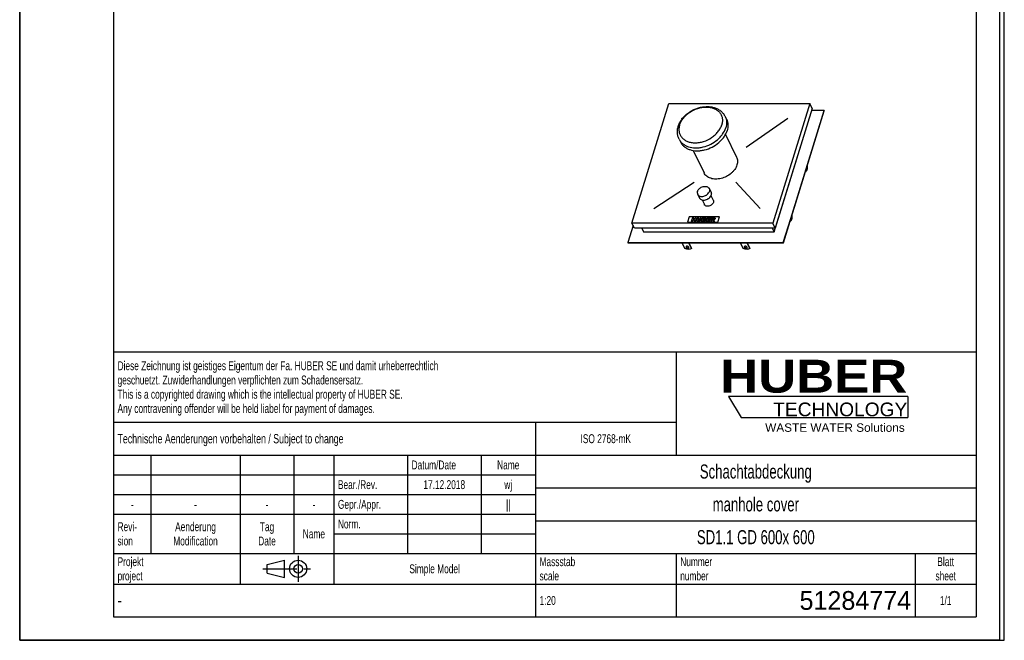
# Model space of a CAD drawing. Header units: millimetres. Extents: x 0 to 4200, y 0 to 5940.
# Tile 1 of 2: x 0 to 4200, y 0 to 2647. Entities that reach past the tile are written whole.
import ezdxf

# ---------------------------------------------------------------- set-up
doc = ezdxf.new("R2010")
doc.units = ezdxf.units.MM
doc.header["$LTSCALE"] = 387.2
doc.linetypes.add('CENTER', pattern=[0.6, 0.375, -0.075, 0.075, -0.075])
doc.layers.get('0').update_dxf_attribs({"linetype": 'CONTINUOUS'})
for name, color, linetype in [('_ACHSEN', 7, 'CONTINUOUS'), ('_KURVEN', 7, 'CONTINUOUS'), ('_ZEICHNUNGSELEM', 7, 'CONTINUOUS'), ('HUBER_Logo_BL2', 7, 'CONTINUOUS')]:
    doc.layers.add(name, color=color, linetype=linetype)
doc.styles.get("Standard").update_dxf_attribs({"font": 'txt', "width": 0.7})
doc.styles.add('TEXTSTYLE_2', font='ariblk.ttf')
doc.styles.add('TEXTSTYLE_3', font='arial.ttf')
doc.styles.add('TEXTSTYLE_4', font='txt', dxfattribs={"width": 0.8})
doc.styles.add('TEXTSTYLE_5', font='txt')

# ---------------------------------------------------------------- blocks, each defined once
blk = doc.blocks.new('HUBER_LOGO_BL2', base_point=(3411.6, 1009.5))
at = {"layer": 'HUBER_Logo_BL2', "color": 5, "linetype": 'Continuous'}
for p, q in [((3788.5, 1040.5), (3023.5, 1040.5)), ((3023.5, 1040.5), (3077.5, 950.5)), ((3788.5, 1040.5), (3788.5, 950.5)), ((3077.5, 950.5), (3788.5, 950.5))]:
    blk.add_line(p, q, dxfattribs=at)
at = {"layer": 'HUBER_Logo_BL2', "color": 2, "linetype": 'Continuous', "attachment_point": 3, "line_spacing_factor": 0.78}
for s, insert, char_height, width, style in [('HUBER\\P\\Farial.ttf;\\H58.5;TECHNOLOGY ', (3786.3, 1196.7), 140.4, 775.343, 'TEXTSTYLE_2'), ('WASTE WATER Solutions', (3775.2, 925.3), 36, 594.067, 'TEXTSTYLE_3')]:
    blk.add_mtext(s, dxfattribs=dict(at, insert=insert, char_height=char_height, width=width, style=style))
blk = doc.blocks.new('PROJEKTIONSMETHODE_1_BL3', base_point=(1140, 305))
at = {"color": 2, "linetype": 'Continuous'}
for p, q in [((1055.7, 323.3), (1129, 341.7)), ((1129, 268.3), (1129, 341.7)), ((1055.7, 286.7), (1055.7, 323.3)), ((1055.7, 286.7), (1129, 268.3))]:
    blk.add_line(p, q, dxfattribs=at)
at = {"color": 2, "linetype": 'CENTER'}
for p, q in [((1187.7, 360), (1187.7, 250)), ((1037.3, 305), (1242.7, 305))]:
    blk.add_line(p, q, dxfattribs=at)
at = {"color": 2, "linetype": 'Continuous'}
for radius in [36.7, 18.3]:
    blk.add_circle((1187.7, 305), radius, dxfattribs=at)
blk = doc.blocks.new('*T9')
at = {"color": 3, "linetype": 'Continuous'}
for p, q in [((0, 0), (3680, 0)), ((0, 0), (0, -1130)), ((2400, 0), (2400, -440)), ((3680, 0), (3680, -1130)), ((0, -300), (2400, -300)), ((1800, -300), (1800, -1130)), ((0, -440), (3680, -440)), ((160, -440), (160, -860)), ((540, -440), (540, -990)), ((770, -440), (770, -860)), ((940, -440), (940, -990)), ((1254, -440), (1254, -860)), ((1568, -440), (1568, -860)), ((0, -524), (1800, -524)), ((1800, -580), (3680, -580)), ((0, -608), (1800, -608)), ((0, -692), (1800, -692)), ((1800, -720), (3680, -720)), ((940, -776), (1800, -776)), ((0, -860), (3680, -860)), ((2400, -860), (2400, -1130)), ((3420, -860), (3420, -1130)), ((0, -990), (3680, -990)), ((0, -1130), (3680, -1130))]:
    blk.add_line(p, q, dxfattribs=at)
at = {"layer": '_ZEICHNUNGSELEM', "color": 2, "linetype": 'Continuous', "line_spacing_factor": 0.96}
for s, insert, char_height, width, attachment_point in [('Diese Zeichnung ist geistiges Eigentum der Fa. HUBER SE und damit urheberrechtlich \\Pgeschuetzt. Zuwiderhandlungen verpflichten zum Schadensersatz.\\PThis is a copyrighted drawing which is the intellectual property of HUBER SE.\\PAny contravening offender will be held liabel for payment of damages.', (17.5, -39.8), 38, 4429.714, 1), ('Technische Aenderungen vorbehalten / Subject to change', (17.5, -350), 40, 3049.524, 1), ('ISO 2768-mK', (2100, -351), 38, 665.905, 2), ('Datum/Date', (1271.5, -463), 38, 584.476, 1), ('Name', (1684, -463), 38, 253.333, 2), ('Schachtabdeckung', (2740, -480), 60, 1360, 2), ('Bear./Rev.', (957.5, -547), 38, 544.667, 1), ('wj', (1684, -547), 38, 128.476, 2), ('17.12.2018', (1411, -547), 38, 530.19, 2), ('Gepr./Appr.', (957.5, -631), 38, 598.952, 1), ('||', (1684, -631), 38, 101.333, 2), ('manhole cover', (2740, -620), 60, 1128.571, 2), ('-', (80, -631), 38, 68.762, 2), ('-', (350, -631), 38, 68.762, 2), ('-', (655, -631), 38, 68.762, 2), ('-', (855, -631), 38, 68.762, 2), ('Revi-\\Psion', (17.5, -726.6), 38, 276.857, 1), ('Aenderung\\PModification', (350, -726.6), 38, 591.714, 2), ('Tag\\PDate', (655, -726.6), 38, 220.762, 2), ('Norm. ', (957.5, -715), 38, 351.048, 1), ('Name', (855, -757), 38, 253.333, 2), ('SD1.1 GD 600x 600', (2740, -760), 60, 1568.571, 2), ('Projekt\\Pproject', (17.5, -875.6), 38, 367.333, 1), ('Massstab\\Pscale', (1817.5, -875.6), 38, 448.762, 1), ('Nummer\\Pnumber', (2417.5, -875.6), 38, 372.762, 1), ('Blatt\\Psheet', (3550, -875.6), 38, 260.571, 2), ('Simple Model', (1370, -906), 38, 656.857, 2), ('1:20', (1817.5, -1041), 38, 204.476, 1), ('1/1', (3550, -1041), 38, 159.238, 2)]:
    blk.add_mtext(s, dxfattribs=dict(at, insert=insert, char_height=char_height, width=width, attachment_point=attachment_point))
for s, insert, char_height, width, attachment_point, style in [('51284774', (3402.5, -1020), 80, 1120, 3, 'TEXTSTYLE_5'), ('-', (17.5, -1035), 50, 36.667, 1, 'TEXTSTYLE_4')]:
    blk.add_mtext(s, dxfattribs=dict(at, insert=insert, char_height=char_height, width=width, attachment_point=attachment_point, style=style))

msp = doc.modelspace()

# ---------------------------------------------------------------- linework, layer by layer
at = {"color": 7, "linetype": 'Continuous'}
for p, q in [((0, 0), (0, 5940)), ((0, 0), (0, 5940)), ((4200, 0), (4200, 5940)), ((4200, 0), (4200, 5940)), ((2611.71, 1779.17), (2769.54, 2289.9)), ((2769.54, 2289.9), (3370.07, 2289.9)), ((3370.07, 2289.9), (3212.24, 1779.17)), ((3380.44, 2268.77), (3222.61, 1758.04)), ((3380.44, 2268.77), (3370.07, 2289.9)), ((3351.96, 1999.67), (3432.14, 2259.14)), ((3354.5, 2011.1), (3431.53, 2260.38)), ((3431.53, 2260.38), (3377.85, 2260.38)), ((3431.53, 2260.38), (3432.14, 2259.14)), ((3217.86, 1741.82), (3364.07, 2214.95)), ((3363.91, 2215.28), (3364.07, 2214.95)), ((3286.61, 1788.17), (3351.96, 1999.67)), ((3289.14, 1799.6), (3354.5, 2011.1)), ((2616.59, 1769.22), (2594.08, 1696.38)), ((2622.08, 1758.04), (2611.71, 1779.17)), ((3212.24, 1779.17), (2611.71, 1779.17)), ((3222.61, 1758.04), (3212.24, 1779.17)), ((3257.25, 1696.38), (3289.14, 1799.6)), ((3257.86, 1695.14), (3286.61, 1788.17)), ((3222.61, 1758.04), (2622.08, 1758.04)), ((2653.58, 1758.04), (2661.54, 1741.82)), ((2661.54, 1741.82), (3217.86, 1741.82)), ((3209.9, 1758.04), (3217.86, 1741.82)), ((2594.08, 1696.38), (2594.69, 1695.14)), ((2594.08, 1696.38), (3257.25, 1696.38)), ((2594.69, 1695.14), (3257.86, 1695.14)), ((2837.72, 1670.66), (2825.7, 1695.14)), ((2853.33, 1695.14), (2865.35, 1670.66)), ((2854.59, 1695.14), (2865.83, 1672.22)), ((3086.41, 1670.66), (3074.39, 1695.14)), ((3102.02, 1695.14), (3114.04, 1670.66)), ((3103.27, 1695.14), (3114.52, 1672.22)), ((3257.25, 1696.38), (3257.86, 1695.14)), ((2865.35, 1670.66), (2865.83, 1672.22)), ((3114.04, 1670.66), (3114.52, 1672.22)), ((0, 0), (4200, 0)), ((0, 0), (4200, 0))]:
    msp.add_line(p, q, dxfattribs=at)
at = {"color": 3, "linetype": 'Continuous'}
for p, q in [((4180, 5900), (4180, 0)), ((0, 2970), (0, 0)), ((4180, 0), (0, 0))]:
    msp.add_line(p, q, dxfattribs=at)
at = {"color": 5, "linetype": 'Continuous'}
for p, q in [((400, 5800), (400, 100)), ((4080, 5800), (4080, 100)), ((400, 100), (4080, 100))]:
    msp.add_line(p, q, dxfattribs=at)
at = {"color": 7, "linetype": 'Continuous'}
for points, knots in [([(2854.47, 1676.87), (2854.23, 1677.36), (2853.49, 1678.31), (2851.97, 1679.44), (2850.11, 1680.32), (2848.08, 1680.85), (2846.09, 1680.98), (2844.33, 1680.68), (2842.95, 1679.98), (2842.4, 1679.19), (2842.27, 1678.79)], [0, 0, 0, 0, 0.1139078, 0.2474656, 0.393864, 0.5430021, 0.6841578, 0.8084916, 0.912072, 1, 1, 1, 1]), ([(3103.16, 1676.87), (3102.92, 1677.36), (3102.17, 1678.31), (3100.66, 1679.44), (3098.79, 1680.32), (3096.76, 1680.85), (3094.77, 1680.98), (3093.02, 1680.68), (3091.64, 1679.98), (3091.08, 1679.19), (3090.96, 1678.79)], [0, 0, 0, 0, 0.1139078, 0.2474656, 0.393864, 0.5430021, 0.6841578, 0.8084916, 0.912072, 1, 1, 1, 1]), ([(2865.35, 1670.66), (2863.73, 1669.56), (2859.66, 1667.96), (2852.8, 1667.29), (2845.24, 1668.13), (2840.19, 1669.65), (2837.72, 1670.66)], [0, 0, 0, 0, 0.2058635, 0.4489582, 0.7193202, 1, 1, 1, 1]), ([(2842.27, 1678.79), (2842.18, 1678.49), (2842.13, 1677.82), (2842.35, 1677.18), (2842.5, 1676.87)], [0, 0, 0, 0, 0.4740097, 1, 1, 1, 1]), ([(2842.5, 1676.87), (2842.74, 1676.38), (2843.48, 1675.43), (2845, 1674.3), (2846.86, 1673.42), (2848.89, 1672.89), (2850.88, 1672.77), (2852.64, 1673.06), (2854.01, 1673.76), (2854.57, 1674.55), (2854.69, 1674.95)], [0, 0, 0, 0, 0.1139078, 0.2474656, 0.393864, 0.5430021, 0.6841578, 0.8084916, 0.912072, 1, 1, 1, 1]), ([(2842.67, 1679.52), (2842.68, 1679.43), (2842.73, 1679.06), (2842.85, 1678.7), (2842.98, 1678.44)], [0, 0, 0, 0, 0.2375229, 1, 1, 1, 1]), ([(2842.98, 1678.44), (2843.2, 1677.99), (2843.86, 1677.12), (2845.19, 1676.06), (2846.86, 1675.19), (2848.69, 1674.6), (2850.57, 1674.35), (2852.68, 1674.46), (2854.22, 1675.07), (2854.79, 1675.78)], [0, 0, 0, 0, 0.1102793, 0.2384527, 0.3794254, 0.525262, 0.6670937, 0.7968151, 1, 1, 1, 1]), ([(2854.69, 1674.95), (2854.79, 1675.25), (2854.84, 1675.93), (2854.62, 1676.56), (2854.47, 1676.87)], [0, 0, 0, 0, 0.4740097, 1, 1, 1, 1]), ([(3114.04, 1670.66), (3112.41, 1669.56), (3108.34, 1667.96), (3101.48, 1667.29), (3093.93, 1668.13), (3088.88, 1669.65), (3086.41, 1670.66)], [0, 0, 0, 0, 0.2058635, 0.4489582, 0.7193202, 1, 1, 1, 1]), ([(3090.96, 1678.79), (3090.87, 1678.49), (3090.82, 1677.82), (3091.03, 1677.18), (3091.18, 1676.87)], [0, 0, 0, 0, 0.4740097, 1, 1, 1, 1]), ([(3091.18, 1676.87), (3091.42, 1676.38), (3092.17, 1675.43), (3093.68, 1674.3), (3095.55, 1673.42), (3097.58, 1672.89), (3099.57, 1672.77), (3101.32, 1673.06), (3102.7, 1673.76), (3103.26, 1674.55), (3103.38, 1674.95)], [0, 0, 0, 0, 0.1139078, 0.2474656, 0.393864, 0.5430021, 0.6841578, 0.8084916, 0.912072, 1, 1, 1, 1]), ([(3091.36, 1679.52), (3091.36, 1679.43), (3091.41, 1679.06), (3091.54, 1678.7), (3091.67, 1678.44)], [0, 0, 0, 0, 0.2375229, 1, 1, 1, 1]), ([(3091.67, 1678.44), (3091.89, 1677.99), (3092.54, 1677.12), (3093.88, 1676.06), (3095.54, 1675.19), (3097.38, 1674.6), (3099.25, 1674.35), (3101.36, 1674.46), (3102.9, 1675.07), (3103.47, 1675.78)], [0, 0, 0, 0, 0.1102793, 0.2384527, 0.3794254, 0.525262, 0.6670937, 0.7968151, 1, 1, 1, 1]), ([(3103.38, 1674.95), (3103.47, 1675.25), (3103.52, 1675.93), (3103.31, 1676.56), (3103.16, 1676.87)], [0, 0, 0, 0, 0.4740097, 1, 1, 1, 1])]:
    msp.add_open_spline(points, degree=3, knots=knots, dxfattribs=at)
at = {"layer": '_ACHSEN', "color": 7, "linetype": 'Continuous'}
for p, q in [((3009.11, 2234.48), (3015.21, 2222.05)), ((3010.77, 2157.32), (3057.83, 2061.41)), ((2812.5, 2138), (2818.6, 2125.57)), ((2872.52, 2089.48), (2919.58, 1993.57)), ((3361.13, 2023.15), (3359.96, 2025.54)), ((3351.98, 1999.73), (3352.02, 1999.65)), ((3353.86, 1999.65), (3352.02, 1999.65)), ((3352.69, 2002.04), (3353.86, 1999.65)), ((2891.9, 1902.63), (2899.52, 1887.09)), ((2941.27, 1926.86), (2948.9, 1911.32)), ((2948.8, 1897.21), (2958.49, 1877.46)), ((2910.74, 1878.53), (2920.43, 1858.78)), ((3295.77, 1811.65), (3294.6, 1814.04)), ((3286.62, 1788.24), (3286.66, 1788.15)), ((3288.51, 1788.15), (3286.66, 1788.15)), ((3287.34, 1790.54), (3288.51, 1788.15))]:
    msp.add_line(p, q, dxfattribs=at)
for points, knots in [([(2809.2, 2192.71), (2810.68, 2197.52), (2814.54, 2207.04), (2822.53, 2220.44), (2832.59, 2232.92), (2848.48, 2248.11), (2867.3, 2260.38), (2887.86, 2269.16), (2908.98, 2275.35), (2930.7, 2277.63), (2951.69, 2275.41), (2966.43, 2271.53), (2979.98, 2265.42), (2991.96, 2257.12), (3001.95, 2246.79), (3007.03, 2238.71), (3009.11, 2234.48)], [0, 0, 0, 0, 0.0602801, 0.1223081, 0.1860869, 0.2514105, 0.3847583, 0.451897, 0.5184659, 0.6476063, 0.7098176, 0.7702711, 0.8291489, 0.8867862, 0.9435959, 1, 1, 1, 1]), ([(2812.5, 2138), (2810.48, 2142.13), (2807.26, 2150.84), (2805.15, 2164.67), (2805.71, 2178.84), (2807.78, 2188.14), (2809.2, 2192.71)], [0, 0, 0, 0, 0.2457506, 0.493176, 0.7440196, 1, 1, 1, 1]), ([(3015.21, 2222.05), (3016.94, 2218.51), (3019.71, 2210.98), (3021.5, 2198.92), (3020.93, 2186.33), (3019.05, 2177.97), (3017.76, 2173.81)], [0, 0, 0, 0, 0.2390843, 0.4829162, 0.7355749, 1, 1, 1, 1]), ([(2818.6, 2125.57), (2820.45, 2121.8), (2825.06, 2114.58), (2834.27, 2105.35), (2845.57, 2097.91), (2863.4, 2090.4), (2883.77, 2087.42), (2904.91, 2088.55), (2927.14, 2092.56), (2954.17, 2102.66), (2978.23, 2118.51), (2994.46, 2134.05), (3007.62, 2150.34), (3014.81, 2164.27), (3017.76, 2173.81)], [0, 0, 0, 0, 0.050746, 0.1026298, 0.156609, 0.2133398, 0.3356261, 0.4012078, 0.4690088, 0.6081778, 0.7469379, 0.8142557, 0.8792088, 1, 1, 1, 1]), ([(3057.83, 2061.41), (3059.06, 2058.92), (3061, 2053.63), (3062.26, 2045.15), (3061.86, 2036.29), (3060.54, 2030.42), (3059.63, 2027.49)], [0, 0, 0, 0, 0.2390843, 0.4829162, 0.7355749, 1, 1, 1, 1]), ([(3059.63, 2027.49), (3057.56, 2020.78), (3052.5, 2010.99), (3043.24, 1999.53), (3031.83, 1988.6), (3014.91, 1977.46), (2995.91, 1970.36), (2980.28, 1967.53), (2965.41, 1966.74), (2951.09, 1968.84), (2938.54, 1974.11), (2930.6, 1979.35), (2924.12, 1985.84), (2920.88, 1990.92), (2919.58, 1993.57)], [0, 0, 0, 0, 0.1207912, 0.1857443, 0.2530621, 0.3918222, 0.5309912, 0.5987922, 0.6643739, 0.7866602, 0.843391, 0.8973702, 0.949254, 1, 1, 1, 1]), ([(3353.86, 1999.65), (3354.41, 2000.02), (3355.48, 2001.03), (3356.84, 2002.98), (3358.05, 2005.45), (3359.51, 2009.55), (3360.74, 2015.51), (3361.1, 2020.52), (3361.13, 2023.15)], [0, 0, 0, 0, 0.0786024, 0.1720083, 0.2809566, 0.4046124, 0.687756, 1, 1, 1, 1]), ([(3356.82, 2015.39), (3356.74, 2014.78), (3356.51, 2013.67), (3356.09, 2012.62), (3355.83, 2012.18)], [0, 0, 0, 0, 0.5492313, 1, 1, 1, 1]), ([(2891.25, 1914.74), (2891.99, 1917.14), (2894.45, 1921.89), (2899.06, 1926.82), (2903.57, 1930.2), (2908.57, 1933.11), (2915.29, 1935.62), (2923.5, 1936.64), (2931.12, 1935.54), (2936.51, 1932.77), (2939.65, 1929.62), (2940.81, 1927.8), (2941.27, 1926.86)], [0, 0, 0, 0, 0.120885, 0.2529841, 0.3220667, 0.3920884, 0.5313656, 0.6645841, 0.7869655, 0.8972904, 0.9492145, 1, 1, 1, 1]), ([(2891.25, 1914.74), (2890.62, 1912.71), (2890.15, 1909.51), (2890.77, 1905.41), (2891.46, 1903.52), (2891.9, 1902.63)], [0, 0, 0, 0, 0.5161113, 0.7604342, 1, 1, 1, 1]), ([(2891.9, 1902.63), (2892.36, 1901.68), (2893.52, 1899.87), (2896.66, 1896.72), (2902.04, 1893.95), (2909.66, 1892.85), (2917.88, 1893.86), (2924.6, 1896.37), (2929.6, 1899.28), (2934.11, 1902.66), (2938.72, 1907.59), (2941.17, 1912.35), (2941.91, 1914.74)], [0, 0, 0, 0, 0.0507855, 0.1027096, 0.2130345, 0.3354159, 0.4686344, 0.6079116, 0.6779333, 0.7470159, 0.879115, 1, 1, 1, 1]), ([(2899.52, 1887.09), (2899.99, 1886.14), (2901.14, 1884.33), (2904.29, 1881.18), (2909.67, 1878.41), (2917.29, 1877.3), (2925.5, 1878.32), (2932.22, 1880.83), (2937.22, 1883.74), (2941.73, 1887.12), (2946.34, 1892.05), (2948.8, 1896.81), (2949.54, 1899.2)], [0, 0, 0, 0, 0.0507855, 0.1027096, 0.2130345, 0.3354159, 0.4686344, 0.6079116, 0.6779333, 0.7470159, 0.879115, 1, 1, 1, 1]), ([(2941.27, 1926.86), (2941.71, 1925.97), (2942.4, 1924.08), (2943.01, 1919.97), (2942.54, 1916.78), (2941.91, 1914.74)], [0, 0, 0, 0, 0.2395658, 0.4838887, 1, 1, 1, 1]), ([(2948.9, 1911.32), (2949.33, 1910.43), (2950.03, 1908.54), (2950.64, 1904.43), (2950.17, 1901.24), (2949.54, 1899.2)], [0, 0, 0, 0, 0.2395658, 0.4838887, 1, 1, 1, 1]), ([(2958.99, 1868.12), (2957.8, 1864.29), (2953.77, 1859), (2946.68, 1854.35), (2940.46, 1852.02), (2934.13, 1851.24), (2928.25, 1852.09), (2924.1, 1854.23), (2921.68, 1856.65), (2920.79, 1858.05), (2920.43, 1858.78)], [0, 0, 0, 0, 0.2511899, 0.3904354, 0.5300913, 0.6636721, 0.7863862, 0.8970111, 0.9490764, 1, 1, 1, 1]), ([(2958.49, 1877.46), (2959.17, 1876.09), (2959.96, 1872.9), (2959.47, 1869.69), (2958.99, 1868.12)], [0, 0, 0, 0, 0.4826062, 1, 1, 1, 1]), ([(3288.51, 1788.15), (3289.06, 1788.52), (3290.13, 1789.53), (3291.48, 1791.48), (3292.7, 1793.95), (3294.16, 1798.05), (3295.38, 1804.01), (3295.74, 1809.02), (3295.77, 1811.65)], [0, 0, 0, 0, 0.0786024, 0.1720083, 0.2809566, 0.4046124, 0.687756, 1, 1, 1, 1]), ([(3291.46, 1803.89), (3291.38, 1803.28), (3291.15, 1802.17), (3290.73, 1801.12), (3290.47, 1800.68)], [0, 0, 0, 0, 0.5492313, 1, 1, 1, 1])]:
    msp.add_open_spline(points, degree=3, knots=knots, dxfattribs=at)
at = {"layer": '_ACHSEN', "color": 9, "linetype": 'Continuous'}
for points, knots in [([(2815.14, 2198.43), (2816.73, 2203.57), (2821.18, 2213.86), (2830.8, 2228.15), (2843.2, 2241.29), (2862.89, 2256.69), (2885.88, 2267.8), (2910.15, 2273.65), (2928.09, 2275.18), (2945.19, 2273.8), (2960.81, 2269.53), (2974.36, 2262.49), (2983.55, 2254.41), (2989.23, 2246.91), (2993.77, 2238.85), (2997.35, 2227.56), (2997.95, 2212.98), (2996, 2203.25), (2994.51, 2198.43)], [0, 0, 0, 0, 0.0611153, 0.1260923, 0.1944209, 0.2651842, 0.4087993, 0.479401, 0.547479, 0.6121449, 0.6729294, 0.7299203, 0.7838584, 0.8101493, 0.8362307, 0.8885605, 0.94271, 1, 1, 1, 1]), ([(3009.11, 2234.48), (3010.84, 2230.95), (3013.61, 2223.41), (3015.4, 2211.35), (3014.83, 2198.76), (3012.95, 2190.4), (3011.66, 2186.24)], [0, 0, 0, 0, 0.2390843, 0.4829162, 0.7355749, 1, 1, 1, 1]), ([(2815.14, 2198.43), (2813.65, 2193.6), (2811.7, 2183.87), (2812.3, 2169.29), (2815.88, 2158), (2820.43, 2149.94), (2826.1, 2142.44), (2835.29, 2134.36), (2848.84, 2127.32), (2864.47, 2123.05), (2881.56, 2121.67), (2899.5, 2123.2), (2923.77, 2129.05), (2946.76, 2140.16), (2966.45, 2155.56), (2978.86, 2168.7), (2988.47, 2182.99), (2992.92, 2193.28), (2994.51, 2198.43)], [0, 0, 0, 0, 0.05729, 0.1114395, 0.1637693, 0.1898507, 0.2161416, 0.2700797, 0.3270706, 0.3878551, 0.452521, 0.520599, 0.5912007, 0.7348158, 0.8055791, 0.8739077, 0.9388847, 1, 1, 1, 1]), ([(2812.5, 2138), (2814.35, 2134.24), (2818.96, 2127.01), (2828.17, 2117.79), (2839.46, 2110.34), (2857.3, 2102.83), (2877.67, 2099.86), (2898.81, 2100.98), (2921.04, 2104.99), (2948.07, 2115.09), (2972.13, 2130.94), (2988.36, 2146.48), (3001.52, 2162.78), (3008.71, 2176.7), (3011.66, 2186.24)], [0, 0, 0, 0, 0.050746, 0.1026298, 0.156609, 0.2133398, 0.3356261, 0.4012078, 0.4690088, 0.6081778, 0.7469379, 0.8142557, 0.8792088, 1, 1, 1, 1])]:
    msp.add_open_spline(points, degree=3, knots=knots, dxfattribs=at)
at = {"layer": '_KURVEN', "color": 4, "linetype": 'Continuous'}
for p, q in [((2826.03, 2224.58), (2823.86, 2227.24)), ((3098.85, 2103.28), (3277.02, 2227.24)), ((2704.76, 1841.84), (2876.78, 1953.77)), ((3055.07, 1953.77), (3157.92, 1841.84)), ((2855.97, 1806.59), (2848.71, 1783.09)), ((2984.92, 1806.59), (2855.97, 1806.59)), ((2977.66, 1783.09), (2984.92, 1806.59)), ((2848.71, 1783.09), (2977.66, 1783.09)), ((2869.41, 1802.67), (2864.57, 1787.01)), ((2864.57, 1787.01), (2870.26, 1787.01)), ((2875.11, 1802.67), (2869.41, 1802.67)), ((2870.26, 1787.01), (2872.22, 1793.34)), ((2872.22, 1793.34), (2878.44, 1793.34)), ((2873.41, 1797.19), (2875.11, 1802.67)), ((2879.63, 1797.19), (2873.41, 1797.19)), ((2878.44, 1793.34), (2876.48, 1787.01)), ((2876.48, 1787.01), (2882.2, 1787.01)), ((2881.33, 1802.67), (2879.63, 1797.19)), ((2887.04, 1802.67), (2881.33, 1802.67)), ((2882.2, 1787.01), (2887.04, 1802.67)), ((2890.84, 1802.67), (2887.95, 1793.33)), ((2896.52, 1802.67), (2890.84, 1802.67)), ((2893.56, 1793.11), (2896.52, 1802.67)), ((2902.81, 1802.67), (2899.86, 1793.11)), ((2908.49, 1802.67), (2902.81, 1802.67)), ((2905.61, 1793.33), (2908.49, 1802.67)), ((2912.28, 1802.67), (2907.43, 1787.01)), ((2907.43, 1787.01), (2917.26, 1787.01)), ((2922.93, 1802.67), (2912.28, 1802.67)), ((2914.22, 1790.37), (2915.2, 1793.55)), ((2917.12, 1790.37), (2914.22, 1790.37)), ((2915.2, 1793.55), (2918.09, 1793.55)), ((2916.12, 1796.53), (2917.04, 1799.5)), ((2918.59, 1796.53), (2916.12, 1796.53)), ((2917.04, 1799.5), (2919.55, 1799.5)), ((2932.27, 1802.67), (2927.43, 1787.01)), ((2927.43, 1787.01), (2942.96, 1787.01)), ((2947.52, 1802.67), (2932.27, 1802.67)), ((2934.23, 1790.56), (2935.18, 1793.64)), ((2944.05, 1790.56), (2934.23, 1790.56)), ((2935.18, 1793.64), (2944.04, 1793.64)), ((2936.17, 1796.84), (2936.94, 1799.33)), ((2945.03, 1796.84), (2936.17, 1796.84)), ((2936.94, 1799.33), (2946.49, 1799.33)), ((2942.96, 1787.01), (2944.05, 1790.56)), ((2944.04, 1793.64), (2945.03, 1796.84)), ((2950.94, 1802.67), (2946.1, 1787.01)), ((2946.1, 1787.01), (2951.82, 1787.01)), ((2946.49, 1799.33), (2947.52, 1802.67)), ((2960.43, 1802.67), (2950.94, 1802.67)), ((2951.82, 1787.01), (2953.78, 1793.37)), ((2953.78, 1793.37), (2954.28, 1793.37)), ((2954.7, 1796.33), (2955.68, 1799.51)), ((2957.1, 1796.33), (2954.7, 1796.33)), ((2955.68, 1799.51), (2958.18, 1799.51)), ((2956.22, 1791.8), (2957.78, 1787.01)), ((2957.78, 1787.01), (2964.22, 1787.01)), ((2964.22, 1787.01), (2962.85, 1791.54))]:
    msp.add_line(p, q, dxfattribs=at)
for points in [[(2887.66, 1790.68), (2887.62, 1791.69), (2887.71, 1792.56), (2887.95, 1793.33)], [(2888.31, 1788.88), (2887.9, 1789.47), (2887.68, 1790.06), (2887.66, 1790.68)], [(2889.85, 1787.53), (2889.24, 1787.85), (2888.72, 1788.3), (2888.31, 1788.88)], [(2892.31, 1786.9), (2891.29, 1787.01), (2890.46, 1787.21), (2889.85, 1787.53)], [(2895.2, 1786.74), (2894.3, 1786.74), (2893.33, 1786.79), (2892.31, 1786.9)], [(2893.56, 1793.11), (2893.3, 1792.25), (2893.37, 1791.59), (2893.77, 1791.11)], [(2893.77, 1791.11), (2894.18, 1790.63), (2894.88, 1790.4), (2895.88, 1790.4)], [(2899.34, 1787.26), (2898.13, 1786.92), (2896.75, 1786.74), (2895.2, 1786.74)], [(2895.88, 1790.4), (2896.86, 1790.4), (2897.7, 1790.63), (2898.39, 1791.1)], [(2898.39, 1791.1), (2899.09, 1791.57), (2899.59, 1792.24), (2899.86, 1793.11)], [(2902.02, 1788.56), (2901.1, 1787.94), (2900.21, 1787.51), (2899.34, 1787.26)], [(2904.28, 1790.72), (2903.69, 1789.89), (2902.94, 1789.18), (2902.02, 1788.56)], [(2905.61, 1793.33), (2905.32, 1792.4), (2904.88, 1791.54), (2904.28, 1790.72)], [(2917.12, 1790.37), (2918.1, 1790.37), (2918.83, 1790.51), (2919.33, 1790.81)], [(2919.88, 1787.22), (2918.55, 1787.07), (2917.67, 1787.01), (2917.26, 1787.01)], [(2920.04, 1793.12), (2919.73, 1793.4), (2919.08, 1793.55), (2918.09, 1793.55)], [(2918.59, 1796.53), (2919.47, 1796.53), (2920.13, 1796.66), (2920.56, 1796.91)], [(2919.33, 1790.81), (2919.82, 1791.11), (2920.15, 1791.51), (2920.3, 1792.01)], [(2921.24, 1799.12), (2920.97, 1799.37), (2920.4, 1799.5), (2919.55, 1799.5)], [(2922.2, 1787.73), (2921.65, 1787.5), (2920.87, 1787.33), (2919.88, 1787.22)], [(2920.3, 1792.01), (2920.44, 1792.47), (2920.36, 1792.84), (2920.04, 1793.12)], [(2920.56, 1796.91), (2920.99, 1797.17), (2921.29, 1797.56), (2921.44, 1798.05)], [(2921.44, 1798.05), (2921.58, 1798.5), (2921.51, 1798.86), (2921.24, 1799.12)], [(2924.49, 1789.27), (2923.84, 1788.62), (2923.08, 1788.11), (2922.2, 1787.73)], [(2922.93, 1802.67), (2924.7, 1802.67), (2925.94, 1802.3), (2926.67, 1801.55)], [(2925.49, 1796.39), (2924.9, 1795.94), (2924.12, 1795.6), (2923.18, 1795.34)], [(2923.18, 1795.34), (2924.41, 1795.07), (2925.24, 1794.61), (2925.66, 1793.94)], [(2925.84, 1791.46), (2925.59, 1790.65), (2925.13, 1789.91), (2924.49, 1789.27)], [(2927.24, 1798.77), (2926.95, 1797.84), (2926.37, 1797.05), (2925.49, 1796.39)], [(2925.66, 1793.94), (2926.08, 1793.28), (2926.14, 1792.46), (2925.84, 1791.46)], [(2926.67, 1801.55), (2927.39, 1800.8), (2927.58, 1799.87), (2927.24, 1798.77)], [(2955.56, 1792.99), (2955.22, 1793.24), (2954.8, 1793.37), (2954.28, 1793.37)], [(2956.22, 1791.8), (2956.02, 1792.41), (2955.81, 1792.81), (2955.56, 1792.99)], [(2957.1, 1796.33), (2957.35, 1796.33), (2957.87, 1796.39), (2958.67, 1796.53)], [(2960.17, 1799.1), (2959.88, 1799.37), (2959.21, 1799.51), (2958.18, 1799.51)], [(2958.67, 1796.53), (2959.07, 1796.6), (2959.42, 1796.76), (2959.74, 1797.03)], [(2959.74, 1797.03), (2960.06, 1797.29), (2960.28, 1797.6), (2960.38, 1797.94)], [(2960.38, 1797.94), (2960.54, 1798.44), (2960.47, 1798.83), (2960.17, 1799.1)], [(2962.59, 1794.53), (2962.03, 1794.29), (2961.3, 1794.08), (2960.4, 1793.92)], [(2960.4, 1793.92), (2961.01, 1793.72), (2961.46, 1793.53), (2961.7, 1793.34)], [(2960.43, 1802.67), (2962.19, 1802.67), (2963.49, 1802.55), (2964.34, 1802.29)], [(2961.7, 1793.34), (2961.87, 1793.21), (2962.09, 1792.94), (2962.36, 1792.51)], [(2962.36, 1792.51), (2962.62, 1792.09), (2962.79, 1791.77), (2962.85, 1791.54)], [(2964.86, 1796.07), (2964.24, 1795.44), (2963.47, 1794.93), (2962.59, 1794.53)], [(2964.34, 1802.29), (2965.19, 1802.03), (2965.78, 1801.55), (2966.14, 1800.86)], [(2966.22, 1798.32), (2965.95, 1797.45), (2965.49, 1796.7), (2964.86, 1796.07)], [(2966.14, 1800.86), (2966.5, 1800.16), (2966.53, 1799.32), (2966.22, 1798.32)]]:
    msp.add_open_spline(points, degree=3, dxfattribs=at)

# ---------------------------------------------------------------- block references
msp.add_blockref('*T9', (400, 1230))
at = {"color": 2, "linetype": 'Continuous'}
msp.add_blockref('PROJEKTIONSMETHODE_1_BL3', (1140, 305), dxfattribs=at)
at = {"layer": 'HUBER_Logo_BL2'}
msp.add_blockref('HUBER_LOGO_BL2', (3411.59, 1009.55), dxfattribs=at)

doc.saveas('drawing.dxf')
